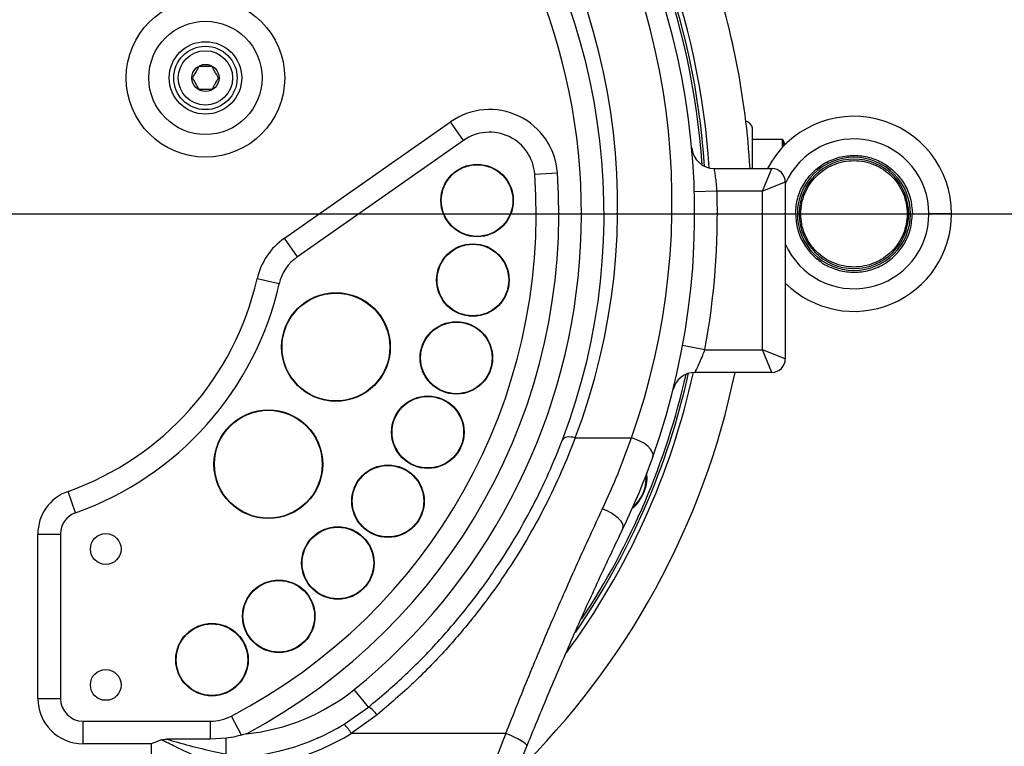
# Model space of a CAD drawing. Header units: millimetres. Extents: x -1 to 10933, y 0 to 7722.
# Tile 29 of 122: x 3660 to 3877, y 3360 to 3521. Entities that reach past the tile are written whole.
import ezdxf

# ---------------------------------------------------------------- set-up
doc = ezdxf.new("R2010")
doc.units = ezdxf.units.MM
doc.header["$LTSCALE"] = 13
doc.header["$PDSIZE"] = -1
doc.dimstyles.new('efort-st-1', dxfattribs={"dimtxt": 100, "dimasz": 100, "dimexe": 1.25, "dimexo": 0.625, "dimtad": 1, "dimdec": 0, "dimdsep": 46, "dimtxsty": 'Standard', "dimcen": 2.5, "dimclrd": 3, "dimclre": 3, "dimadec": 0, "dimazin": 0, "dimtfac": 1, "dimtmove": 0, "dimatfit": 3, "dimfxl": 1, "dimarcsym": 0})

# ---------------------------------------------------------------- blocks, each defined once
blk = doc.blocks.new('SW_CENTERMARKSYMBOL_1')
at = {"color": 0, "linetype": 'Continuous', "lineweight": 18}
for p, q in [((0, 5), (0, 67.5)), ((0, 0), (0, 2.5)), ((-5, 0), (-67.5, 0)), ((0, 0), (-2.5, 0)), ((0, 0), (0, -2.5)), ((0, 0), (2.5, 0)), ((5, 0), (67.5, 0)), ((0, -5), (0, -67.5))]:
    blk.add_line(p, q, dxfattribs=at)
blk = doc.blocks.new('*D146')
at = {"color": 3, "lineweight": -2}
for p, q in [((3649.43, 3477.93), (5390.77, 3477.93)), ((5389.52, 3377.93), (5389.52, 2297.93)), ((3649.43, 2197.93), (5390.77, 2197.93))]:
    blk.add_line(p, q, dxfattribs=at)
at = {"color": 3}
for points in [[(5406.19, 3377.93), (5372.86, 3377.93), (5389.52, 3477.93)], [(5372.86, 2297.93), (5406.19, 2297.93), (5389.52, 2197.93)]]:
    blk.add_solid(points, dxfattribs=at)
at = {"layer": 'Defpoints', "color": 0}
for p in [(3648.81, 3477.93), (3648.81, 2197.93), (5389.52, 2197.93)]:
    blk.add_point(p, dxfattribs=at)
at = {"color": 0, "insert": (5338.9, 2825.76), "char_height": 100, "attachment_point": 5, "rotation": 90}
blk.add_mtext('1280', dxfattribs=at)
blk = doc.blocks.new('*D147')
at = {"color": 3, "lineweight": -2}
for p, q in [((5389.67, 3777.93), (5389.67, 4090.22)), ((3303.02, 3677.93), (5390.92, 3677.93)), ((5389.67, 3477.93), (5389.67, 3677.93)), ((3649.43, 3477.93), (5390.92, 3477.93)), ((5389.67, 3377.93), (5389.67, 3277.93))]:
    blk.add_line(p, q, dxfattribs=at)
at = {"color": 3}
for points in [[(5373.01, 3777.93), (5406.34, 3777.93), (5389.67, 3677.93)], [(5406.34, 3377.93), (5373.01, 3377.93), (5389.67, 3477.93)]]:
    blk.add_solid(points, dxfattribs=at)
at = {"layer": 'Defpoints', "color": 0}
for p in [(3302.4, 3677.93), (5389.67, 3677.93), (3648.81, 3477.93)]:
    blk.add_point(p, dxfattribs=at)
at = {"color": 0, "insert": (5339.05, 3989.59), "char_height": 100, "attachment_point": 5, "rotation": 90}
blk.add_mtext('200', dxfattribs=at)
blk = doc.blocks.new('*D148')
at = {"color": 3, "lineweight": -2}
for p, q in [((4973.73, 3947.93), (4973.73, 4248.79)), ((3522.93, 3847.93), (4974.98, 3847.93)), ((4973.73, 3677.93), (4973.73, 3847.93)), ((3303.02, 3677.93), (4974.98, 3677.93)), ((4973.73, 3577.93), (4973.73, 3477.93))]:
    blk.add_line(p, q, dxfattribs=at)
at = {"color": 3}
for points in [[(4957.07, 3947.93), (4990.4, 3947.93), (4973.73, 3847.93)], [(4990.4, 3577.93), (4957.07, 3577.93), (4973.73, 3677.93)]]:
    blk.add_solid(points, dxfattribs=at)
at = {"layer": 'Defpoints', "color": 0}
for p in [(3522.31, 3847.93), (4973.73, 3847.93), (3302.4, 3677.93)]:
    blk.add_point(p, dxfattribs=at)
at = {"color": 0, "insert": (4923.11, 4152.64), "char_height": 100, "attachment_point": 5, "rotation": 90}
blk.add_mtext('170', dxfattribs=at)
blk = doc.blocks.new('*D152')
at = {"color": 3, "lineweight": -2}
for p, q in [((3648.81, 3478.56), (3648.81, 4261.68)), ((3853.81, 4260.43), (3748.81, 4260.43)), ((3953.81, 1527.38), (3953.81, 4261.68))]:
    blk.add_line(p, q, dxfattribs=at)
at = {"color": 3}
for points in [[(3748.81, 4277.1), (3748.81, 4243.77), (3648.81, 4260.43)], [(3853.81, 4243.77), (3853.81, 4277.1), (3953.81, 4260.43)]]:
    blk.add_solid(points, dxfattribs=at)
at = {"layer": 'Defpoints', "color": 0}
for p in [(3648.81, 4260.43), (3648.81, 3477.93), (3953.81, 1526.76)]:
    blk.add_point(p, dxfattribs=at)
at = {"color": 0, "insert": (3801.31, 4311.06), "char_height": 100, "attachment_point": 5}
blk.add_mtext('305', dxfattribs=at)

msp = doc.modelspace()

# ---------------------------------------------------------------- linework, layer by layer
at = {"color": 7, "linetype": 'Continuous', "lineweight": 25}
for p, q in [((3718.23, 3472.54), (3754.93, 3498.24)), ((3757.79, 3494.14), (3754.93, 3498.24)), ((3821.59, 3487.93), (3821.59, 3496.83)), ((3757.79, 3494.14), (3721.1, 3468.44)), ((3828.21, 3494.32), (3821.59, 3494.32)), ((3828.34, 3494.2), (3828.21, 3494.32)), ((3828.21, 3492.63), (3828.21, 3494.32)), ((3828.75, 3493.19), (3828.34, 3494.2)), ((3828.34, 3494.2), (3828.34, 3492.77)), ((3773.51, 3486.65), (3778.49, 3486.99)), ((3813.13, 3487.93), (3825.81, 3487.93)), ((3823.81, 3482.93), (3825.81, 3487.93)), ((3828.81, 3484.93), (3823.81, 3482.93)), ((3828.81, 3484.93), (3828.81, 3445.93)), ((3813.73, 3482.93), (3808.74, 3482.78)), ((3823.81, 3482.93), (3813.73, 3482.93)), ((3823.81, 3447.93), (3823.81, 3482.93)), ((3831.47, 3477.93), (3831.87, 3477.93)), ((3856.46, 3477.93), (3856.06, 3477.93)), ((3865.51, 3477.93), (3860.51, 3477.93)), ((3721.1, 3468.44), (3718.23, 3472.54)), ((3717.08, 3462.46), (3712.2, 3463.57)), ((3811.06, 3447.93), (3806.14, 3448.84)), ((3811.06, 3447.93), (3823.81, 3447.93)), ((3828.81, 3445.93), (3823.81, 3447.93)), ((3825.81, 3442.93), (3823.81, 3447.93)), ((3825.81, 3442.93), (3808.89, 3442.93)), ((3782.42, 3428.47), (3794.84, 3428.47)), ((3672.14, 3411.94), (3670.48, 3416.65)), ((3663.81, 3370.93), (3663.81, 3407.22)), ((3663.81, 3407.22), (3668.81, 3407.22)), ((3668.81, 3407.22), (3668.81, 3370.93)), ((3736.81, 3369.04), (3733.66, 3372.93)), ((3663.81, 3370.93), (3668.81, 3370.93)), ((3731.41, 3365.24), (3736.81, 3369.04)), ((3708.75, 3362.83), (3706.54, 3367.06)), ((3738.69, 3367.29), (3732.97, 3363.2)), ((3673.81, 3365.93), (3701.92, 3365.93)), ((3673.81, 3360.93), (3673.81, 3365.93)), ((3701.92, 3361.93), (3701.92, 3365.93)), ((3767.11, 3363.2), (3732.97, 3363.2)), ((3688.81, 3360.93), (3673.81, 3360.93)), ((3701.92, 3361.93), (3692.31, 3361.93)), ((3705.38, 3362.15), (3701.92, 3361.93)), ((3705.38, 3358.68), (3705.38, 3362.15)), ((3725.6, 3362.2), (3725.49, 3362.16))]:
    msp.add_line(p, q, dxfattribs=at)
at = {"color": 8, "linetype": 'Continuous', "lineweight": 25}
msp.add_line((3688.81, 3360.93), (3688.81, 3357.93), dxfattribs=at)
at = {"color": 7, "linetype": 'Continuous', "lineweight": 25, "flags": 128}
for points in [[(3782.42, 3428.47), (3781.93, 3428.59), (3781.45, 3428.66), (3781, 3428.68), (3780.6, 3428.65), (3780.24, 3428.56), (3779.96, 3428.43), (3779.75, 3428.26), (3779.62, 3428.04)], [(3799.55, 3424.3), (3799.61, 3424.82), (3799.45, 3425.4), (3799.07, 3426.01), (3798.49, 3426.61), (3797.74, 3427.19), (3796.85, 3427.7), (3795.87, 3428.14), (3794.84, 3428.47)], [(3798.19, 3420.72), (3798.22, 3419.23), (3797.93, 3417.43)], [(3792.98, 3408.54), (3793.05, 3408.97), (3792.91, 3409.48), (3792.55, 3410.05), (3792, 3410.66), (3791.27, 3411.26), (3790.42, 3411.84), (3789.47, 3412.37), (3788.47, 3412.81)], [(3771.75, 3360.47), (3771.72, 3360.66), (3771.49, 3360.92), (3771.08, 3361.24), (3770.51, 3361.6), (3769.79, 3362), (3768.96, 3362.41), (3768.06, 3362.82), (3767.11, 3363.2)]]:
    msp.add_lwpolyline(points, dxfattribs=at)
at = {"color": 8, "linetype": 'Continuous', "lineweight": 25, "flags": 128}
msp.add_lwpolyline([(3797.84, 3417.46), (3798.12, 3419.24), (3798.12, 3420.32)], dxfattribs=at)
at = {"color": 7, "linetype": 'Continuous', "lineweight": 25}
for centre, radius in [((3700.81, 3507.93), 17.5), ((3700.81, 3507.93), 12.5), ((3700.81, 3507.93), 8), ((3700.81, 3507.93), 7), ((3700.81, 3507.93), 6), ((3700.81, 3507.93), 3), ((3760.77, 3480.86), 8), ((3760.77, 3480.86), 7.9), ((3759.85, 3463.31), 8), ((3759.85, 3463.31), 7.9), ((3729.62, 3448.52), 12), ((3729.62, 3448.52), 11.9), ((3756.2, 3446.12), 8), ((3756.2, 3446.12), 7.9), ((3749.9, 3429.72), 8), ((3749.9, 3429.72), 7.9), ((3714.69, 3422.65), 12), ((3714.69, 3422.65), 11.9), ((3741.11, 3414.49), 8), ((3741.11, 3414.49), 7.9), ((3730.05, 3400.84), 8), ((3730.05, 3400.84), 7.9), ((3678.81, 3403.93), 3.4), ((3716.99, 3389.08), 8), ((3716.99, 3389.08), 7.9), ((3702.25, 3379.5), 8), ((3702.25, 3379.5), 7.9), ((3678.81, 3373.93), 3.4)]:
    msp.add_circle(centre, radius, dxfattribs=at)
at = {"color": 0, "linetype": 'Continuous', "lineweight": 18}
msp.add_arc((3648.81, 2197.93), 2907.3, 30, 170, dxfattribs=at)
at = {"linetype": 'Continuous', "lineweight": 18}
msp.add_arc((4757.32, 2837.93), 1627.34, 22.94049, 195.94049, dxfattribs=at)
at = {"color": 7, "linetype": 'Continuous', "lineweight": 25}
for centre, radius, start, end in [((3648.81, 3477.93), 163.5, 3.552, 38.104), ((3648.81, 3477.93), 162, 3.8141, 37.4176), ((3648.81, 3477.93), 162.5, 3.7007, 37.6119), ((3648.81, 3477.93), 160, 340.414, 34.5863), ((3648.81, 3477.93), 135, 308.9424, 42.0069), ((3648.81, 3479.43), 143, 339.1233, 37.6895), ((3648.81, 3480.43), 155, 340.414, 34.5863), ((3648.81, 3477.93), 140, 339.1233, 37.6895), ((3648.81, 3477.93), 172.5, 3.3234, 19.0113), ((3763.53, 3485.95), 15, 3.9971, 125), ((3843.96, 3477.93), 21.54, 0, 152.3451), ((3819.63, 3496.43), 2, 11.537, 76.5598), ((3763.53, 3485.95), 10, 3.9971, 125), ((3813.13, 3492.93), 5, 185.2159, 270), ((3843.96, 3477.93), 12.49, 0, 180), ((3843.96, 3477.93), 12.09, 0, 180), ((3648.81, 3477.93), 125, 297.5067, 3.9971), ((3648.81, 3477.93), 130, 298.0058, 3.9971), ((3825.81, 3484.93), 3, 0, 90), ((3648.81, 3477.93), 165, 349.5243, 1.7365), ((3843.96, 3477.93), 21.54, 225.2985, 0), ((3843.96, 3477.93), 12.49, 180, 0), ((3843.96, 3477.93), 12.09, 180, 0), ((3726.83, 3460.25), 15, 125, 167.2319), ((3726.83, 3460.25), 10, 125, 167.2319), ((3648.81, 3477.93), 65, 289.4712, 347.2319), ((3648.81, 3477.93), 70, 289.4712, 347.2319), ((3825.81, 3445.93), 3, 270, 0), ((3648.81, 3477.93), 172.5, 314.3612, 348.2935), ((3648.81, 3477.93), 163.5, 323.615, 347.6342), ((3648.81, 3477.93), 162.5, 325.3342, 347.4855), ((3808.89, 3437.93), 5, 90, 165.9703), ((3648.81, 3477.93), 162, 326.4637, 347.3722), ((3673.81, 3407.22), 10, 109.4712, 180), ((3789.24, 3419.76), 9, 310.9476, 344.987), ((3673.81, 3407.22), 5, 109.4712, 180), ((3705.38, 3407.93), 45, 275.7064, 308.9424), ((3673.81, 3370.93), 10, 180, 270), ((3673.81, 3370.93), 5, 180, 270), ((3734.33, 3364.49), 5.18, 32.7484, 61.4902), ((3701.92, 3375.93), 10, 270, 297.5067), ((3705.38, 3407.93), 50, 270, 301.3743), ((3726.86, 3360.14), 6.83, 26.594, 48.2722), ((3705.38, 3408.45), 53, 270, 301.3743), ((4513.81, 3062.42), 805, 158.05932, 162.89926), ((4513.81, 3061.55), 800, 158.05932, 162.89926)]:
    msp.add_arc(centre, radius, start, end, dxfattribs=at)
at = {"color": 8, "linetype": 'Continuous', "lineweight": 25}
for centre, radius, start, end in [((3843.96, 3477.93), 16.54, 0, 156.3466), ((3843.96, 3477.93), 16.54, 203.6534, 0), ((3789.24, 3419.76), 8.9, 312.2801, 344.987)]:
    msp.add_arc(centre, radius, start, end, dxfattribs=at)
at = {"color": 7, "linetype": 'Continuous', "lineweight": 25}
for points, knots in [([(3699.37, 3510.43), (3699.16, 3510.07), (3698.81, 3509.46), (3698.29, 3508.57), (3698.04, 3508.13), (3697.92, 3507.93)], [0, 0, 0, 0, 0.439126, 0.751374, 1, 1, 1, 1]), ([(3702.25, 3510.43), (3702.08, 3510.43), (3701.61, 3510.43), (3700.73, 3510.43), (3699.92, 3510.43), (3699.48, 3510.43), (3699.37, 3510.43)], [0, 0, 0, 0, 0.184931, 0.519846, 0.871444, 1, 1, 1, 1]), ([(3703.7, 3507.93), (3703.49, 3508.29), (3703.14, 3508.9), (3702.62, 3509.79), (3702.37, 3510.24), (3702.25, 3510.43)], [0, 0, 0, 0, 0.439126, 0.751374, 1, 1, 1, 1]), ([(3697.92, 3507.93), (3698.13, 3507.57), (3698.48, 3506.96), (3699, 3506.07), (3699.25, 3505.63), (3699.37, 3505.43)], [0, 0, 0, 0, 0.439126, 0.751374, 1, 1, 1, 1]), ([(3702.25, 3505.43), (3702.46, 3505.79), (3702.81, 3506.4), (3703.33, 3507.29), (3703.58, 3507.74), (3703.7, 3507.93)], [0, 0, 0, 0, 0.439126, 0.751374, 1, 1, 1, 1]), ([(3699.37, 3505.43), (3699.48, 3505.43), (3699.92, 3505.43), (3700.73, 3505.43), (3701.61, 3505.43), (3702.08, 3505.43), (3702.25, 3505.43)], [0, 0, 0, 0, 0.128556, 0.480154, 0.815069, 1, 1, 1, 1]), ([(3808.46, 3491.15), (3808.4, 3491.3), (3808.3, 3491.58), (3808.23, 3491.91), (3808.2, 3492.09), (3808.19, 3492.13)], [0, 0, 0, 0, 0.468239, 0.881938, 1, 1, 1, 1]), ([(3831.07, 3477.93), (3831.16, 3479.1), (3831.34, 3481.4), (3832.75, 3484.57), (3834.83, 3487.25), (3837.54, 3489.28), (3840.68, 3490.55), (3844.02, 3490.97), (3847.36, 3490.52), (3850.48, 3489.23), (3853.15, 3487.19), (3855.21, 3484.52), (3856.59, 3481.37), (3856.77, 3479.09), (3856.86, 3477.93)], [0, 0, 0, 0, 0.086472, 0.170061, 0.253135, 0.33633, 0.418674, 0.501458, 0.584068, 0.666175, 0.749044, 0.831265, 0.91404, 1, 1, 1, 1]), ([(3813.73, 3482.93), (3813.69, 3483.49), (3813.61, 3484.62), (3813.42, 3486.12), (3813.25, 3487.25), (3813.14, 3487.85), (3813.13, 3487.91), (3813.13, 3487.93)], [0, 0, 0, 0, 0.214678, 0.429696, 0.644993, 0.859749, 1, 1, 1, 1]), ([(3831.07, 3477.93), (3831.16, 3476.76), (3831.34, 3474.47), (3832.75, 3471.3), (3834.83, 3468.62), (3837.54, 3466.58), (3840.68, 3465.31), (3844.02, 3464.89), (3847.36, 3465.34), (3850.48, 3466.63), (3853.15, 3468.68), (3855.21, 3471.35), (3856.59, 3474.49), (3856.77, 3476.77), (3856.86, 3477.93)], [0, 0, 0, 0, 0.086472, 0.170061, 0.253135, 0.33633, 0.418674, 0.501458, 0.584068, 0.666175, 0.749044, 0.831265, 0.91404, 1, 1, 1, 1]), ([(3808.89, 3442.93), (3808.91, 3442.99), (3808.97, 3443.1), (3809.38, 3443.93), (3809.94, 3445.15), (3810.54, 3446.56), (3810.9, 3447.53), (3811.06, 3447.93)], [0, 0, 0, 0, 0.201896, 0.407045, 0.619533, 0.840234, 1, 1, 1, 1]), ([(3736.81, 3369.04), (3739.42, 3371.25), (3744.64, 3375.66), (3751.85, 3382.99), (3758.55, 3390.79), (3764.27, 3398.58), (3769.07, 3406.1), (3773.09, 3413.32), (3776.66, 3420.66), (3778.63, 3425.58), (3779.62, 3428.04)], [0, 0, 0, 0, 0.133299, 0.266592, 0.40373, 0.540865, 0.654409, 0.767953, 0.883975, 1, 1, 1, 1]), ([(3782.42, 3428.47), (3781.44, 3425.97), (3779.47, 3420.97), (3775.86, 3413.42), (3771.75, 3405.88), (3766.84, 3398.05), (3761.08, 3390.1), (3754.35, 3382.06), (3746.93, 3374.36), (3741.44, 3369.65), (3738.69, 3367.29)], [0, 0, 0, 0, 0.113681, 0.227359, 0.343439, 0.459517, 0.592704, 0.725894, 0.862944, 1, 1, 1, 1]), ([(3788.47, 3412.81), (3789.65, 3415.42), (3792.02, 3420.65), (3793.9, 3425.86), (3794.84, 3428.47)], [0, 0, 0, 0, 0.498799, 1, 1, 1, 1]), ([(3799.55, 3424.3), (3798.58, 3421.68), (3796.64, 3416.43), (3794.2, 3411.17), (3792.98, 3408.54)], [0, 0, 0, 0, 0.498801, 1, 1, 1, 1]), ([(3767.11, 3363.2), (3768.81, 3367.46), (3772.21, 3375.99), (3777.5, 3388.52), (3782.93, 3400.86), (3786.62, 3408.83), (3788.47, 3412.81)], [0, 0, 0, 0, 0.248124, 0.496252, 0.748125, 1, 1, 1, 1]), ([(3792.98, 3408.54), (3791.17, 3404.73), (3787.55, 3397.13), (3782.19, 3385.25), (3776.89, 3373.05), (3773.47, 3364.66), (3771.75, 3360.47)], [0, 0, 0, 0, 0.2481466, 0.4962903, 0.7481476, 1, 1, 1, 1]), ([(3708.75, 3362.83), (3708.34, 3362.72), (3707.24, 3362.42), (3706.1, 3362.25), (3705.38, 3362.15)], [0, 0, 0, 0, 0.363635, 1, 1, 1, 1]), ([(3709.85, 3363.16), (3709.85, 3363.15), (3709.48, 3363.04), (3709.11, 3362.93), (3708.75, 3362.83)], [0, 0, 0, 0, 0.019893, 1, 1, 1, 1]), ([(3691.1, 3361.79), (3690.35, 3361.51), (3689.58, 3361.23), (3688.82, 3360.94), (3688.81, 3360.93)], [0, 0, 0, 0, 0.984708, 1, 1, 1, 1]), ([(3691.1, 3361.79), (3691.31, 3361.84), (3691.71, 3361.93), (3692.12, 3361.93), (3692.31, 3361.93)], [0, 0, 0, 0, 0.539932, 1, 1, 1, 1]), ([(3692.31, 3361.93), (3693.08, 3361.72), (3695.65, 3360.99), (3700.02, 3359.8), (3703.59, 3359.05), (3705.38, 3358.68)], [0, 0, 0, 0, 0.175725, 0.585695, 1, 1, 1, 1])]:
    msp.add_open_spline(points, degree=3, knots=knots, dxfattribs=at)
for points in [[(3832.22, 3477.93), (3832.26, 3478.7), (3832.35, 3480.24), (3833.05, 3482.46), (3834.13, 3484.5), (3835.61, 3486.29), (3837.4, 3487.76), (3839.44, 3488.85), (3841.66, 3489.53), (3843.96, 3489.75), (3846.27, 3489.53), (3848.49, 3488.85), (3850.53, 3487.76), (3852.32, 3486.29), (3853.79, 3484.5), (3854.88, 3482.46), (3855.58, 3480.24), (3855.67, 3478.7), (3855.71, 3477.93)], [(3855.71, 3477.93), (3855.67, 3477.16), (3855.58, 3475.63), (3854.88, 3473.41), (3853.79, 3471.37), (3852.32, 3469.57), (3850.53, 3468.1), (3848.49, 3467.01), (3846.27, 3466.34), (3843.96, 3466.11), (3841.66, 3466.34), (3839.44, 3467.01), (3837.4, 3468.1), (3835.61, 3469.57), (3834.13, 3471.37), (3833.05, 3473.41), (3832.35, 3475.63), (3832.26, 3477.16), (3832.22, 3477.93)]]:
    msp.add_open_spline(points, degree=3, dxfattribs=at)
at = {"color": 8, "linetype": 'Continuous', "lineweight": 25}
msp.add_open_spline([(3699.34, 3357.93), (3699.3, 3357.95), (3697.6, 3358.6), (3694.83, 3359.97), (3692.12, 3361.3), (3691.1, 3361.79)], degree=3, knots=[0, 0, 0, 0, 0.014162, 0.629361, 1, 1, 1, 1], dxfattribs=at)

# ---------------------------------------------------------------- block references
at = {"color": 7, "linetype": 'Continuous', "lineweight": 18, "true_color": 0xffffff}
msp.add_blockref('SW_CENTERMARKSYMBOL_1', (3648.81, 3477.93), dxfattribs=at)

# ---------------------------------------------------------------- dimensions: what is measured, and where the dimension line sits
at = {"color": 0}
dim = msp.add_linear_dim(base=(3648.81, 4260.43), p1=(3953.81, 1526.76), p2=(3648.81, 3477.93), dimstyle='efort-st-1', dxfattribs=at)
dim.commit()
dim.dimension.update_dxf_attribs({"geometry": '*D152', "text_midpoint": (3801.31, 4260.43), "dimtype": 160})
for base, p1, p2, picture, middle in [((4973.73, 3847.93), (3302.4, 3677.93), (3522.31, 3847.93), '*D148', (4973.73, 4152.64)), ((5389.67, 3677.93), (3648.81, 3477.93), (3302.4, 3677.93), '*D147', (5389.67, 3989.59)), ((5389.52, 2197.93), (3648.81, 3477.93), (3648.81, 2197.93), '*D146', (5389.52, 2825.76))]:
    dim = msp.add_linear_dim(base=base, p1=p1, p2=p2, angle=90, dimstyle='efort-st-1', dxfattribs=at)
    dim.commit()
    dim.dimension.update_dxf_attribs({"geometry": picture, "text_midpoint": middle, "dimtype": 160})

doc.saveas('drawing.dxf')
